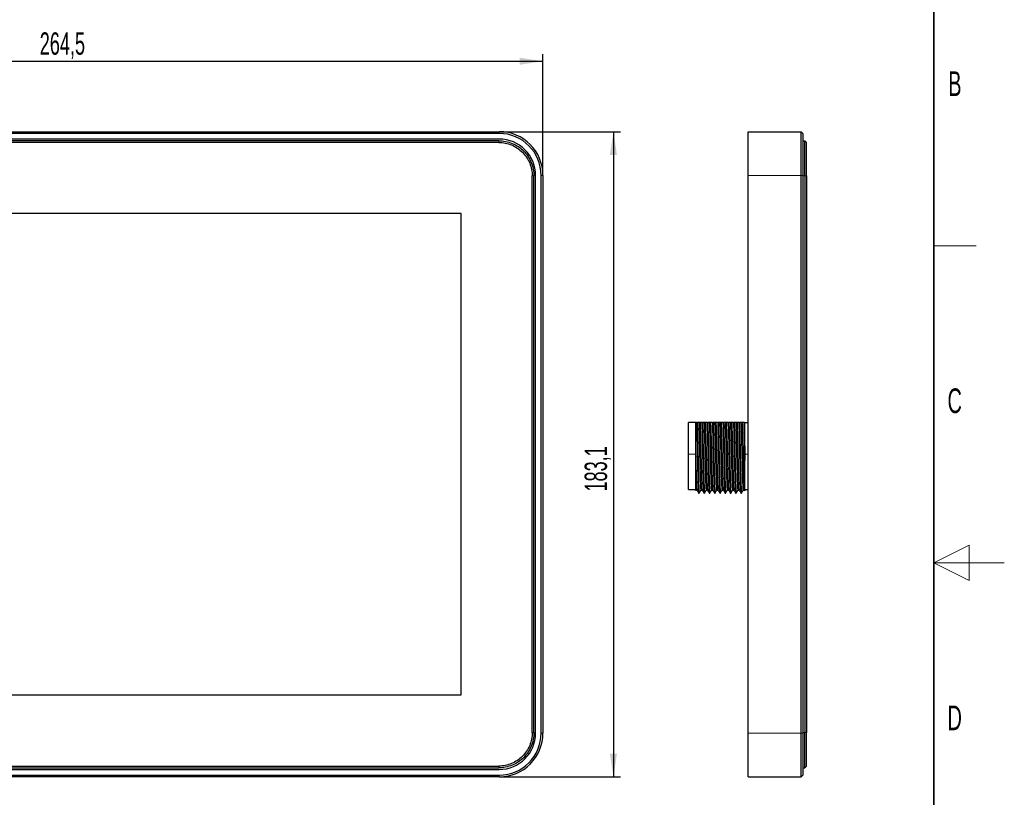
# Model space of a CAD drawing. Header units: millimetres. Extents: x 5 to 418, y 2 to 292.
# Tile 6 of 7: x 278 to 418, y 114 to 224. Entities that reach past the tile are written whole.
import ezdxf

# ---------------------------------------------------------------- set-up
doc = ezdxf.new("R2010")
doc.units = ezdxf.units.MM
doc.layers.add('SLD-0', color=7, linetype='Continuous')
doc.styles.add('SLDTEXTSTYLE0', font='TXT', dxfattribs={"width": 0.605})
doc.dimstyles.new('SLDDIMSTYLE0', dxfattribs={"dimtxt": 3.081982, "dimasz": 3.302, "dimexe": 0, "dimexo": 0.0625, "dimgap": 0.770496, "dimtad": 1, "dimlfac": 2, "dimrnd": 1e-09, "dimzin": 12, "dimdsep": 46, "dimtxsty": 'SLDTEXTSTYLE0', "dimsah": 1, "dimcen": 0.09, "dimadec": 0, "dimazin": 3, "dimtfac": 1, "dimtofl": 0, "dimtmove": 0, "dimatfit": 3, "dimfxl": 1, "dimfrac": 2, "dimtolj": 1, "dimtzin": 12, "dimarcsym": 0})

# ---------------------------------------------------------------- blocks, each defined once
blk = doc.blocks.new('_D_3')
at = {"layer": 'SLD-0', "color": 7}
for p, q in [((220.27, 202.23), (220.27, 219.43)), ((352.52, 202.23), (352.52, 219.43)), ((220.27, 218.43), (352.52, 218.43))]:
    blk.add_line(p, q, dxfattribs=at)
for points in [[(220.27, 218.43), (223.57, 217.93), (223.57, 218.94)], [(352.52, 218.43), (349.22, 218.94), (349.22, 217.93)]]:
    blk.add_solid(points, dxfattribs=at)
at = {"layer": 'SLD-0', "color": 7, "insert": (281.1, 222.53), "char_height": 3.175, "attachment_point": 1, "style": 'SLDTEXTSTYLE0'}
blk.add_mtext('264,5', dxfattribs=at)
blk = doc.blocks.new('_D_4')
at = {"layer": 'SLD-0', "color": 7}
for p, q in [((346.32, 208.43), (363.52, 208.43)), ((362.52, 208.43), (362.52, 116.88)), ((346.32, 116.88), (363.52, 116.88))]:
    blk.add_line(p, q, dxfattribs=at)
for points in [[(362.52, 208.43), (362.01, 205.13), (363.03, 205.13)], [(362.52, 116.88), (363.03, 120.19), (362.01, 120.19)]]:
    blk.add_solid(points, dxfattribs=at)
at = {"layer": 'SLD-0', "color": 7, "insert": (358.43, 157.37), "char_height": 3.175, "attachment_point": 1, "rotation": 90, "style": 'SLDTEXTSTYLE0'}
blk.add_mtext('183,1', dxfattribs=at)

msp = doc.modelspace()

# ---------------------------------------------------------------- linework, layer by layer
at = {"color": 7, "linetype": 'Continuous', "lineweight": 25}
for p, q in [((226.4686, 208.4342), (346.3186, 208.4342)), ((381.6687, 208.4342), (389.1687, 208.4342)), ((381.6687, 202.2342), (381.6687, 208.4342)), ((389.1687, 202.2342), (389.1687, 208.4342)), ((389.1687, 208.4342), (389.4187, 208.1842)), ((346.3186, 208.1842), (226.4686, 208.1842)), ((346.3186, 207.3842), (226.4686, 207.3842)), ((346.2486, 207.1592), (226.5486, 207.1592)), ((346.2486, 206.9092), (226.5486, 206.9092)), ((389.4187, 208.1842), (389.4187, 202.2342)), ((389.4187, 207.1592), (389.6687, 207.1592)), ((389.9187, 206.9092), (389.6687, 207.1592)), ((350.9986, 123.1592), (350.9986, 202.1592)), ((351.2486, 123.1592), (351.2486, 202.1592)), ((351.4686, 123.0842), (351.4686, 202.2342)), ((352.2686, 123.0842), (352.2686, 202.2342)), ((352.5186, 202.2342), (352.5186, 123.0842)), ((381.6687, 123.0842), (381.6687, 202.2342)), ((389.1687, 123.0842), (389.1687, 202.2342)), ((389.4187, 202.2342), (389.4187, 123.0842)), ((389.6687, 202.1592), (389.6687, 123.1592)), ((389.9187, 202.1592), (389.9187, 123.1592)), ((340.8886, 196.8092), (231.8986, 196.8092)), ((340.8886, 128.5092), (340.8886, 196.8092)), ((374.1937, 167.1592), (373.1937, 167.1592)), ((373.1937, 162.6592), (373.1937, 167.1592)), ((374.3111, 167.1592), (374.4048, 167.1592)), ((374.8116, 167.1592), (374.6241, 167.1592)), ((375.0611, 167.1592), (375.1548, 167.1592)), ((375.5616, 167.1592), (375.3741, 167.1592)), ((375.8111, 167.1592), (375.9048, 167.1592)), ((376.3116, 167.1592), (376.1241, 167.1592)), ((376.5611, 167.1592), (376.6548, 167.1592)), ((377.0616, 167.1592), (376.8741, 167.1592)), ((377.3111, 167.1592), (377.4048, 167.1592)), ((377.8116, 167.1592), (377.6241, 167.1592)), ((378.0611, 167.1592), (378.1548, 167.1592)), ((378.5616, 167.1592), (378.3741, 167.1592)), ((378.8111, 167.1592), (378.9048, 167.1592)), ((379.3116, 167.1592), (379.1241, 167.1592)), ((379.5611, 167.1592), (379.6548, 167.1592)), ((380.0616, 167.1592), (379.8741, 167.1592)), ((380.3111, 167.1592), (380.4048, 167.1592)), ((380.8116, 167.1592), (380.6241, 167.1592)), ((381.0611, 167.1592), (381.1937, 167.1592)), ((381.1937, 161.7774), (381.1937, 167.1592)), ((381.1937, 167.1592), (381.6687, 167.1592)), ((373.1937, 157.6592), (373.1937, 162.6592)), ((373.1937, 157.6592), (374.1937, 157.6592)), ((374.1906, 157.5651), (374.3759, 157.5651)), ((374.6125, 157.1592), (374.7062, 157.1592)), ((374.9406, 157.5651), (375.1259, 157.5651)), ((375.3625, 157.1592), (375.4562, 157.1592)), ((375.6906, 157.5651), (375.8759, 157.5651)), ((376.1125, 157.1592), (376.2062, 157.1592)), ((376.4406, 157.5651), (376.6259, 157.5651)), ((376.8625, 157.1592), (376.9562, 157.1592)), ((377.1906, 157.5651), (377.3759, 157.5651)), ((377.6125, 157.1592), (377.7062, 157.1592)), ((377.9406, 157.5651), (378.1259, 157.5651)), ((378.3625, 157.1592), (378.4562, 157.1592)), ((378.6906, 157.5651), (378.8759, 157.5651)), ((379.1125, 157.1592), (379.2062, 157.1592)), ((379.4406, 157.5651), (379.6259, 157.5651)), ((379.8625, 157.1592), (379.9562, 157.1592)), ((380.1906, 157.5651), (380.3759, 157.5651)), ((380.6125, 157.1592), (380.7062, 157.1592)), ((380.9407, 157.5651), (381.1259, 157.5651)), ((381.1238, 157.5688), (381.1788, 157.4736)), ((381.1937, 157.6592), (381.6687, 157.6592)), ((231.8986, 128.5092), (340.8886, 128.5092)), ((381.6687, 116.8842), (381.6687, 123.0842)), ((389.1687, 116.8842), (389.1687, 123.0842)), ((389.4187, 123.0842), (389.4187, 117.1342)), ((226.4686, 117.9342), (346.3186, 117.9342)), ((226.5486, 118.4092), (346.2486, 118.4092)), ((226.5486, 118.1592), (346.2486, 118.1592)), ((389.4187, 118.1592), (389.6687, 118.1592)), ((389.6687, 118.1592), (389.9187, 118.4092)), ((226.4686, 117.1342), (346.3186, 117.1342)), ((346.3186, 116.8842), (226.4686, 116.8842)), ((381.6687, 116.8842), (389.1687, 116.8842)), ((389.4187, 117.1342), (389.1687, 116.8842))]:
    msp.add_line(p, q, dxfattribs=at)
at = {"color": 7, "linetype": 'Continuous', "lineweight": 18}
for p, q in [((346.3186, 208.4342), (346.3186, 208.1842)), ((346.2486, 207.1592), (346.2486, 206.9092)), ((350.9986, 202.1592), (351.2486, 202.1592)), ((352.5186, 202.2342), (352.2686, 202.2342)), ((381.6687, 202.2342), (389.1687, 202.2342)), ((389.1687, 202.2342), (389.4187, 202.2342)), ((389.4187, 202.1592), (389.6687, 202.1592)), ((389.6687, 202.1592), (389.9187, 202.1592)), ((374.1937, 162.6592), (373.1937, 162.6592)), ((374.425, 162.6592), (374.5187, 162.6592)), ((375.175, 162.6592), (375.2687, 162.6592)), ((375.925, 162.6592), (376.0187, 162.6592)), ((376.675, 162.6592), (376.7687, 162.6592)), ((377.425, 162.6592), (377.5187, 162.6592)), ((378.175, 162.6592), (378.2687, 162.6592)), ((378.925, 162.6592), (379.0187, 162.6592)), ((379.675, 162.6592), (379.7687, 162.6592)), ((380.425, 162.6592), (380.5187, 162.6592)), ((381.1937, 162.6592), (381.6687, 162.6592)), ((351.2486, 123.1592), (350.9986, 123.1592)), ((352.2686, 123.0842), (352.5186, 123.0842)), ((381.6687, 123.0842), (389.1687, 123.0842)), ((389.4187, 123.0842), (389.1687, 123.0842)), ((389.4187, 123.1592), (389.6687, 123.1592)), ((389.9187, 123.1592), (389.6687, 123.1592)), ((346.2486, 118.4092), (346.2486, 118.1592)), ((346.3186, 117.1342), (346.3186, 116.8842))]:
    msp.add_line(p, q, dxfattribs=at)
at = {"color": 7, "linetype": 'Continuous', "lineweight": 25}
for centre, radius, start, end in [((346.3186, 202.2342), 6.2, 0, 90), ((346.3186, 202.2342), 5.95, 0, 90), ((346.3186, 202.2342), 5.15, 0, 90), ((346.3186, 123.0842), 5.15, 270, 0), ((346.3186, 123.0842), 5.95, 270, 0), ((346.3186, 123.0842), 6.2, 270, 0)]:
    msp.add_arc(centre, radius, start, end, dxfattribs=at)
for points, knots in [([(346.2486, 207.1592), (346.9031, 207.1592), (347.5573, 207.029), (348.7667, 206.5281), (349.3213, 206.1575), (350.2469, 205.2319), (350.6175, 204.6772), (351.1184, 203.4679), (351.2486, 202.8137), (351.2486, 202.1592)], [0, 0, 0, 0, 0.25, 0.25, 0.5, 0.5, 0.75, 0.75, 1, 1, 1, 1]), ([(346.2486, 206.9092), (346.8693, 206.9092), (347.4919, 206.7855), (348.6407, 206.3096), (349.1677, 205.9576), (350.047, 205.0783), (350.3991, 204.5513), (350.8749, 203.4025), (350.9986, 202.7799), (350.9986, 202.1592)], [0, 0, 0, 0, 0.25, 0.25, 0.5, 0.5, 0.75, 0.75, 1, 1, 1, 1]), ([(389.6687, 202.1592), (389.6687, 202.8137), (389.6687, 203.4679), (389.6687, 204.6772), (389.6687, 205.2319), (389.6687, 206.1575), (389.6687, 206.5281), (389.6687, 207.029), (389.6687, 207.1592), (389.6687, 207.1592)], [0, 0, 0, 0, 0.25, 0.25, 0.5, 0.5, 0.75, 0.75, 1, 1, 1, 1]), ([(389.9187, 202.1592), (389.9187, 202.7799), (389.9187, 203.4025), (389.9187, 204.5513), (389.9187, 205.0783), (389.9187, 205.9576), (389.9187, 206.3096), (389.9187, 206.7855), (389.9187, 206.9092), (389.9187, 206.9092)], [0, 0, 0, 0, 0.25, 0.25, 0.5, 0.5, 0.75, 0.75, 1, 1, 1, 1]), ([(374.1937, 167.1592), (374.1937, 167.1278), (374.1937, 167.0634), (374.1938, 166.9583), (374.1938, 166.8429), (374.1939, 166.7163), (374.1939, 166.5783), (374.1938, 166.4283), (374.1937, 166.1708), (374.1937, 165.7562), (374.1937, 165.1707), (374.1938, 164.5258), (374.1938, 164.0212), (374.1937, 163.6518), (374.1938, 163.4131), (374.1938, 163.1422), (374.1938, 162.8403), (374.1938, 162.6295), (374.1937, 162.5193)], [0, 0, 0, 0, 0.03043925, 0.06269263, 0.09671601, 0.13245784, 0.1698586, 0.20885034, 0.24951655, 0.36316744, 0.49921042, 0.62444873, 0.74939465, 0.78803827, 0.83261318, 0.88294328, 0.93879337, 1, 1, 1, 1]), ([(374.3111, 167.1592), (374.3159, 167.0325), (374.3205, 166.8959), (374.3296, 166.6065), (374.334, 166.4546), (374.3477, 165.9659), (374.3574, 165.5991), (374.3772, 164.8103), (374.3872, 164.3884), (374.4067, 163.5271), (374.4162, 163.088), (374.425, 162.6592)], [0, 0, 0, 0, 0.125, 0.125, 0.25, 0.25, 0.5, 0.5, 0.75, 0.75, 1, 1, 1, 1]), ([(374.4048, 167.1592), (374.4096, 167.0325), (374.4143, 166.8959), (374.4234, 166.6065), (374.4277, 166.4546), (374.4415, 165.9659), (374.4512, 165.5991), (374.4709, 164.8103), (374.4809, 164.3884), (374.5004, 163.5271), (374.5099, 163.088), (374.5187, 162.6592)], [0, 0, 0, 0, 0.125, 0.125, 0.25, 0.25, 0.5, 0.5, 0.75, 0.75, 1, 1, 1, 1]), ([(374.6241, 167.1592), (374.6309, 167.0257), (374.6377, 166.8715), (374.6474, 166.6153), (374.6506, 166.5258), (374.6569, 166.3397), (374.6599, 166.2436), (374.6755, 165.7397), (374.6891, 165.261), (374.7165, 164.2191), (374.7303, 163.6573), (374.7495, 162.824), (374.7555, 162.5503), (374.7682, 161.9952), (374.7748, 161.7157), (374.7883, 161.1646), (374.7952, 160.893), (374.8089, 160.3693), (374.8157, 160.1173), (374.8291, 159.6429), (374.8357, 159.4206), (374.845, 159.1145), (374.8481, 159.0174), (374.8543, 158.8294), (374.8575, 158.7389), (374.8737, 158.3064), (374.8876, 158.0272), (374.915, 157.6564), (374.9284, 157.5651), (374.9406, 157.5651)], [0, 0, 0, 0, 0.0625, 0.0625, 0.09375, 0.09375, 0.125, 0.125, 0.25, 0.25, 0.375, 0.375, 0.4375, 0.4375, 0.5, 0.5, 0.5625, 0.5625, 0.625, 0.625, 0.6875, 0.6875, 0.71875, 0.71875, 0.75, 0.75, 0.875, 0.875, 1, 1, 1, 1]), ([(374.8116, 167.1592), (374.8246, 166.849), (374.8505, 166.2265), (374.8901, 164.7705), (374.9309, 163.1199), (374.9686, 161.4068), (375.0104, 159.8365), (375.0478, 158.5806), (375.0874, 157.7542), (375.112, 157.6474), (375.1235, 157.5975)], [0, 0, 0, 0, 0.12618901, 0.253242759, 0.380882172, 0.506565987, 0.63480964, 0.760318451, 0.888215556, 1, 1, 1, 1]), ([(375.0611, 167.1592), (375.0659, 167.0325), (375.0705, 166.8959), (375.0796, 166.6065), (375.084, 166.4546), (375.0977, 165.9659), (375.1074, 165.5991), (375.1272, 164.8103), (375.1372, 164.3884), (375.1567, 163.5271), (375.1662, 163.088), (375.175, 162.6592)], [0, 0, 0, 0, 0.125, 0.125, 0.25, 0.25, 0.5, 0.5, 0.75, 0.75, 1, 1, 1, 1]), ([(375.1548, 167.1592), (375.1596, 167.0325), (375.1643, 166.8959), (375.1734, 166.6065), (375.1777, 166.4546), (375.1915, 165.9659), (375.2012, 165.5991), (375.2209, 164.8103), (375.2309, 164.3884), (375.2504, 163.5271), (375.2599, 163.088), (375.2687, 162.6592)], [0, 0, 0, 0, 0.125, 0.125, 0.25, 0.25, 0.5, 0.5, 0.75, 0.75, 1, 1, 1, 1]), ([(375.3741, 167.1592), (375.3809, 167.0257), (375.3877, 166.8715), (375.3974, 166.6153), (375.4006, 166.5258), (375.4069, 166.3397), (375.4099, 166.2436), (375.4255, 165.7397), (375.4391, 165.261), (375.4665, 164.2191), (375.4803, 163.6573), (375.4995, 162.824), (375.5055, 162.5503), (375.5182, 161.9952), (375.5248, 161.7157), (375.5383, 161.1646), (375.5452, 160.893), (375.5589, 160.3693), (375.5657, 160.1173), (375.5791, 159.6429), (375.5857, 159.4206), (375.595, 159.1145), (375.5981, 159.0174), (375.6043, 158.8294), (375.6075, 158.7389), (375.6237, 158.3064), (375.6376, 158.0272), (375.665, 157.6564), (375.6784, 157.5651), (375.6906, 157.5651)], [0, 0, 0, 0, 0.0625, 0.0625, 0.09375, 0.09375, 0.125, 0.125, 0.25, 0.25, 0.375, 0.375, 0.4375, 0.4375, 0.5, 0.5, 0.5625, 0.5625, 0.625, 0.625, 0.6875, 0.6875, 0.71875, 0.71875, 0.75, 0.75, 0.875, 0.875, 1, 1, 1, 1]), ([(375.5616, 167.1592), (375.5746, 166.849), (375.6005, 166.2265), (375.6401, 164.7705), (375.6809, 163.1199), (375.7186, 161.4068), (375.7604, 159.8365), (375.7978, 158.5806), (375.8374, 157.7542), (375.862, 157.6474), (375.8735, 157.5975)], [0, 0, 0, 0, 0.12618901, 0.25324276, 0.38088217, 0.50656599, 0.63480964, 0.76031845, 0.88821556, 1, 1, 1, 1]), ([(375.8111, 167.1592), (375.8159, 167.0325), (375.8205, 166.8959), (375.8296, 166.6065), (375.834, 166.4546), (375.8477, 165.9659), (375.8574, 165.5991), (375.8772, 164.8103), (375.8872, 164.3884), (375.9067, 163.5271), (375.9162, 163.088), (375.925, 162.6592)], [0, 0, 0, 0, 0.125, 0.125, 0.25, 0.25, 0.5, 0.5, 0.75, 0.75, 1, 1, 1, 1]), ([(375.9048, 167.1592), (375.9096, 167.0325), (375.9143, 166.8959), (375.9234, 166.6065), (375.9277, 166.4546), (375.9415, 165.9659), (375.9512, 165.5991), (375.9709, 164.8103), (375.9809, 164.3884), (376.0004, 163.5271), (376.0099, 163.088), (376.0187, 162.6592)], [0, 0, 0, 0, 0.125, 0.125, 0.25, 0.25, 0.5, 0.5, 0.75, 0.75, 1, 1, 1, 1]), ([(376.1241, 167.1592), (376.1309, 167.0257), (376.1377, 166.8715), (376.1474, 166.6153), (376.1506, 166.5258), (376.1569, 166.3397), (376.1599, 166.2436), (376.1755, 165.7397), (376.1891, 165.261), (376.2165, 164.2191), (376.2303, 163.6573), (376.2495, 162.824), (376.2555, 162.5503), (376.2682, 161.9952), (376.2748, 161.7157), (376.2883, 161.1646), (376.2952, 160.893), (376.3089, 160.3693), (376.3157, 160.1173), (376.3291, 159.6429), (376.3357, 159.4206), (376.345, 159.1145), (376.3481, 159.0174), (376.3543, 158.8294), (376.3575, 158.7389), (376.3737, 158.3064), (376.3876, 158.0272), (376.415, 157.6564), (376.4284, 157.5651), (376.4406, 157.5651)], [0, 0, 0, 0, 0.0625, 0.0625, 0.09375, 0.09375, 0.125, 0.125, 0.25, 0.25, 0.375, 0.375, 0.4375, 0.4375, 0.5, 0.5, 0.5625, 0.5625, 0.625, 0.625, 0.6875, 0.6875, 0.71875, 0.71875, 0.75, 0.75, 0.875, 0.875, 1, 1, 1, 1]), ([(376.3116, 167.1592), (376.3246, 166.849), (376.3505, 166.2265), (376.3901, 164.7705), (376.4309, 163.1199), (376.4686, 161.4068), (376.5104, 159.8365), (376.5478, 158.5806), (376.5874, 157.7542), (376.612, 157.6474), (376.6235, 157.5975)], [0, 0, 0, 0, 0.12618901, 0.25324276, 0.38088217, 0.50656599, 0.63480964, 0.76031845, 0.88821556, 1, 1, 1, 1]), ([(376.5611, 167.1592), (376.5659, 167.0325), (376.5705, 166.8959), (376.5796, 166.6065), (376.584, 166.4546), (376.5977, 165.9659), (376.6074, 165.5991), (376.6272, 164.8103), (376.6372, 164.3884), (376.6567, 163.5271), (376.6662, 163.088), (376.675, 162.6592)], [0, 0, 0, 0, 0.125, 0.125, 0.25, 0.25, 0.5, 0.5, 0.75, 0.75, 1, 1, 1, 1]), ([(376.6548, 167.1592), (376.6596, 167.0325), (376.6643, 166.8959), (376.6734, 166.6065), (376.6777, 166.4546), (376.6915, 165.9659), (376.7012, 165.5991), (376.7209, 164.8103), (376.7309, 164.3884), (376.7504, 163.5271), (376.7599, 163.088), (376.7687, 162.6592)], [0, 0, 0, 0, 0.125, 0.125, 0.25, 0.25, 0.5, 0.5, 0.75, 0.75, 1, 1, 1, 1]), ([(376.8741, 167.1592), (376.8809, 167.0257), (376.8877, 166.8715), (376.8974, 166.6153), (376.9006, 166.5258), (376.9069, 166.3397), (376.9099, 166.2436), (376.9255, 165.7397), (376.9391, 165.261), (376.9665, 164.2191), (376.9803, 163.6573), (376.9995, 162.824), (377.0055, 162.5503), (377.0182, 161.9952), (377.0248, 161.7157), (377.0383, 161.1646), (377.0452, 160.893), (377.0589, 160.3693), (377.0657, 160.1173), (377.0791, 159.6429), (377.0857, 159.4206), (377.095, 159.1145), (377.0981, 159.0174), (377.1043, 158.8294), (377.1075, 158.7389), (377.1237, 158.3064), (377.1376, 158.0272), (377.165, 157.6564), (377.1784, 157.5651), (377.1906, 157.5651)], [0, 0, 0, 0, 0.0625, 0.0625, 0.09375, 0.09375, 0.125, 0.125, 0.25, 0.25, 0.375, 0.375, 0.4375, 0.4375, 0.5, 0.5, 0.5625, 0.5625, 0.625, 0.625, 0.6875, 0.6875, 0.71875, 0.71875, 0.75, 0.75, 0.875, 0.875, 1, 1, 1, 1]), ([(377.0616, 167.1592), (377.0746, 166.849), (377.1005, 166.2265), (377.1401, 164.7705), (377.1809, 163.1199), (377.2186, 161.4068), (377.2604, 159.8365), (377.2978, 158.5806), (377.3374, 157.7542), (377.362, 157.6474), (377.3735, 157.5975)], [0, 0, 0, 0, 0.12618901, 0.25324276, 0.38088217, 0.50656599, 0.63480964, 0.76031845, 0.88821556, 1, 1, 1, 1]), ([(377.3111, 167.1592), (377.3159, 167.0325), (377.3205, 166.8959), (377.3296, 166.6065), (377.334, 166.4546), (377.3477, 165.9659), (377.3574, 165.5991), (377.3772, 164.8103), (377.3872, 164.3884), (377.4067, 163.5271), (377.4162, 163.088), (377.425, 162.6592)], [0, 0, 0, 0, 0.125, 0.125, 0.25, 0.25, 0.5, 0.5, 0.75, 0.75, 1, 1, 1, 1]), ([(377.4048, 167.1592), (377.4096, 167.0325), (377.4143, 166.8959), (377.4234, 166.6065), (377.4277, 166.4546), (377.4415, 165.9659), (377.4512, 165.5991), (377.4709, 164.8103), (377.4809, 164.3884), (377.5004, 163.5271), (377.5099, 163.088), (377.5187, 162.6592)], [0, 0, 0, 0, 0.125, 0.125, 0.25, 0.25, 0.5, 0.5, 0.75, 0.75, 1, 1, 1, 1]), ([(377.6241, 167.1592), (377.6309, 167.0257), (377.6377, 166.8715), (377.6474, 166.6153), (377.6506, 166.5258), (377.6569, 166.3397), (377.6599, 166.2436), (377.6755, 165.7397), (377.6891, 165.261), (377.7165, 164.2191), (377.7303, 163.6573), (377.7495, 162.824), (377.7555, 162.5503), (377.7682, 161.9952), (377.7748, 161.7157), (377.7883, 161.1646), (377.7952, 160.893), (377.8089, 160.3693), (377.8157, 160.1173), (377.8291, 159.6429), (377.8357, 159.4206), (377.845, 159.1145), (377.8481, 159.0174), (377.8543, 158.8294), (377.8575, 158.7389), (377.8737, 158.3064), (377.8876, 158.0272), (377.915, 157.6564), (377.9284, 157.5651), (377.9406, 157.5651)], [0, 0, 0, 0, 0.0625, 0.0625, 0.09375, 0.09375, 0.125, 0.125, 0.25, 0.25, 0.375, 0.375, 0.4375, 0.4375, 0.5, 0.5, 0.5625, 0.5625, 0.625, 0.625, 0.6875, 0.6875, 0.71875, 0.71875, 0.75, 0.75, 0.875, 0.875, 1, 1, 1, 1]), ([(377.8116, 167.1592), (377.8246, 166.849), (377.8505, 166.2265), (377.8901, 164.7705), (377.9309, 163.1199), (377.9686, 161.4068), (378.0104, 159.8365), (378.0478, 158.5806), (378.0874, 157.7542), (378.112, 157.6474), (378.1235, 157.5975)], [0, 0, 0, 0, 0.12618901, 0.253242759, 0.380882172, 0.506565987, 0.63480964, 0.760318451, 0.888215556, 1, 1, 1, 1]), ([(378.0611, 167.1592), (378.0659, 167.0325), (378.0705, 166.8959), (378.0796, 166.6065), (378.084, 166.4546), (378.0977, 165.9659), (378.1074, 165.5991), (378.1272, 164.8103), (378.1372, 164.3884), (378.1567, 163.5271), (378.1662, 163.088), (378.175, 162.6592)], [0, 0, 0, 0, 0.125, 0.125, 0.25, 0.25, 0.5, 0.5, 0.75, 0.75, 1, 1, 1, 1]), ([(378.1548, 167.1592), (378.1596, 167.0325), (378.1643, 166.8959), (378.1734, 166.6065), (378.1777, 166.4546), (378.1915, 165.9659), (378.2012, 165.5991), (378.2209, 164.8103), (378.2309, 164.3884), (378.2504, 163.5271), (378.2599, 163.088), (378.2687, 162.6592)], [0, 0, 0, 0, 0.125, 0.125, 0.25, 0.25, 0.5, 0.5, 0.75, 0.75, 1, 1, 1, 1]), ([(378.3741, 167.1592), (378.3809, 167.0257), (378.3877, 166.8715), (378.3974, 166.6153), (378.4006, 166.5258), (378.4069, 166.3397), (378.4099, 166.2436), (378.4255, 165.7397), (378.4391, 165.261), (378.4665, 164.2191), (378.4803, 163.6573), (378.4995, 162.824), (378.5055, 162.5503), (378.5182, 161.9952), (378.5248, 161.7157), (378.5383, 161.1646), (378.5452, 160.893), (378.5589, 160.3693), (378.5657, 160.1173), (378.5791, 159.6429), (378.5857, 159.4206), (378.595, 159.1145), (378.5981, 159.0174), (378.6043, 158.8294), (378.6075, 158.7389), (378.6237, 158.3064), (378.6376, 158.0272), (378.665, 157.6564), (378.6784, 157.5651), (378.6906, 157.5651)], [0, 0, 0, 0, 0.0625, 0.0625, 0.09375, 0.09375, 0.125, 0.125, 0.25, 0.25, 0.375, 0.375, 0.4375, 0.4375, 0.5, 0.5, 0.5625, 0.5625, 0.625, 0.625, 0.6875, 0.6875, 0.71875, 0.71875, 0.75, 0.75, 0.875, 0.875, 1, 1, 1, 1]), ([(378.5616, 167.1592), (378.5746, 166.849), (378.6005, 166.2265), (378.6401, 164.7705), (378.6809, 163.1199), (378.7186, 161.4068), (378.7604, 159.8365), (378.7978, 158.5806), (378.8374, 157.7542), (378.862, 157.6474), (378.8735, 157.5975)], [0, 0, 0, 0, 0.12618901, 0.25324276, 0.38088217, 0.50656599, 0.63480964, 0.76031845, 0.88821556, 1, 1, 1, 1]), ([(378.8111, 167.1592), (378.8159, 167.0325), (378.8205, 166.8959), (378.8296, 166.6065), (378.834, 166.4546), (378.8477, 165.9659), (378.8574, 165.5991), (378.8772, 164.8103), (378.8872, 164.3884), (378.9067, 163.5271), (378.9162, 163.088), (378.925, 162.6592)], [0, 0, 0, 0, 0.125, 0.125, 0.25, 0.25, 0.5, 0.5, 0.75, 0.75, 1, 1, 1, 1]), ([(378.9048, 167.1592), (378.9096, 167.0325), (378.9143, 166.8959), (378.9234, 166.6065), (378.9277, 166.4546), (378.9415, 165.9659), (378.9512, 165.5991), (378.9709, 164.8103), (378.9809, 164.3884), (379.0004, 163.5271), (379.0099, 163.088), (379.0187, 162.6592)], [0, 0, 0, 0, 0.125, 0.125, 0.25, 0.25, 0.5, 0.5, 0.75, 0.75, 1, 1, 1, 1]), ([(379.1241, 167.1592), (379.1309, 167.0257), (379.1377, 166.8715), (379.1474, 166.6153), (379.1506, 166.5258), (379.1569, 166.3397), (379.1599, 166.2436), (379.1755, 165.7397), (379.1891, 165.261), (379.2165, 164.2191), (379.2303, 163.6573), (379.2495, 162.824), (379.2555, 162.5503), (379.2682, 161.9952), (379.2748, 161.7157), (379.2883, 161.1646), (379.2952, 160.893), (379.3089, 160.3693), (379.3157, 160.1173), (379.3291, 159.6429), (379.3357, 159.4206), (379.345, 159.1145), (379.3481, 159.0174), (379.3543, 158.8294), (379.3575, 158.7389), (379.3737, 158.3064), (379.3876, 158.0272), (379.415, 157.6564), (379.4284, 157.5651), (379.4406, 157.5651)], [0, 0, 0, 0, 0.0625, 0.0625, 0.09375, 0.09375, 0.125, 0.125, 0.25, 0.25, 0.375, 0.375, 0.4375, 0.4375, 0.5, 0.5, 0.5625, 0.5625, 0.625, 0.625, 0.6875, 0.6875, 0.71875, 0.71875, 0.75, 0.75, 0.875, 0.875, 1, 1, 1, 1]), ([(379.3116, 167.1592), (379.3246, 166.849), (379.3505, 166.2265), (379.3901, 164.7705), (379.4309, 163.1199), (379.4686, 161.4068), (379.5104, 159.8365), (379.5478, 158.5806), (379.5874, 157.7542), (379.612, 157.6474), (379.6235, 157.5975)], [0, 0, 0, 0, 0.12618901, 0.25324276, 0.38088217, 0.50656599, 0.63480964, 0.76031845, 0.88821556, 1, 1, 1, 1]), ([(379.5611, 167.1592), (379.5659, 167.0325), (379.5705, 166.8959), (379.5796, 166.6065), (379.584, 166.4546), (379.5977, 165.9659), (379.6074, 165.5991), (379.6272, 164.8103), (379.6372, 164.3884), (379.6567, 163.5271), (379.6662, 163.088), (379.675, 162.6592)], [0, 0, 0, 0, 0.125, 0.125, 0.25, 0.25, 0.5, 0.5, 0.75, 0.75, 1, 1, 1, 1]), ([(379.6548, 167.1592), (379.6596, 167.0325), (379.6643, 166.8959), (379.6734, 166.6065), (379.6777, 166.4546), (379.6915, 165.9659), (379.7012, 165.5991), (379.7209, 164.8103), (379.7309, 164.3884), (379.7504, 163.5271), (379.7599, 163.088), (379.7687, 162.6592)], [0, 0, 0, 0, 0.125, 0.125, 0.25, 0.25, 0.5, 0.5, 0.75, 0.75, 1, 1, 1, 1]), ([(379.8741, 167.1592), (379.8809, 167.0257), (379.8877, 166.8715), (379.8974, 166.6153), (379.9006, 166.5258), (379.9069, 166.3397), (379.9099, 166.2436), (379.9255, 165.7397), (379.9391, 165.261), (379.9665, 164.2191), (379.9803, 163.6573), (379.9995, 162.824), (380.0055, 162.5503), (380.0182, 161.9952), (380.0248, 161.7157), (380.0383, 161.1646), (380.0452, 160.893), (380.0589, 160.3693), (380.0657, 160.1173), (380.0791, 159.6429), (380.0857, 159.4206), (380.095, 159.1145), (380.0981, 159.0174), (380.1043, 158.8294), (380.1075, 158.7389), (380.1237, 158.3064), (380.1376, 158.0272), (380.165, 157.6564), (380.1784, 157.5651), (380.1906, 157.5651)], [0, 0, 0, 0, 0.0625, 0.0625, 0.09375, 0.09375, 0.125, 0.125, 0.25, 0.25, 0.375, 0.375, 0.4375, 0.4375, 0.5, 0.5, 0.5625, 0.5625, 0.625, 0.625, 0.6875, 0.6875, 0.71875, 0.71875, 0.75, 0.75, 0.875, 0.875, 1, 1, 1, 1]), ([(380.0616, 167.1592), (380.0746, 166.849), (380.1005, 166.2265), (380.1401, 164.7705), (380.1809, 163.1199), (380.2186, 161.4068), (380.2604, 159.8365), (380.2978, 158.5806), (380.3374, 157.7542), (380.362, 157.6474), (380.3735, 157.5975)], [0, 0, 0, 0, 0.12618901, 0.253242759, 0.380882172, 0.506565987, 0.63480964, 0.760318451, 0.888215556, 1, 1, 1, 1]), ([(380.3111, 167.1592), (380.3159, 167.0325), (380.3205, 166.8959), (380.3296, 166.6065), (380.334, 166.4546), (380.3477, 165.9659), (380.3574, 165.5991), (380.3772, 164.8103), (380.3872, 164.3884), (380.4067, 163.5271), (380.4162, 163.088), (380.425, 162.6592)], [0, 0, 0, 0, 0.125, 0.125, 0.25, 0.25, 0.5, 0.5, 0.75, 0.75, 1, 1, 1, 1]), ([(380.4048, 167.1592), (380.4096, 167.0325), (380.4143, 166.8959), (380.4234, 166.6065), (380.4277, 166.4546), (380.4415, 165.9659), (380.4512, 165.5991), (380.4709, 164.8103), (380.4809, 164.3884), (380.5004, 163.5271), (380.5099, 163.088), (380.5187, 162.6592)], [0, 0, 0, 0, 0.125, 0.125, 0.25, 0.25, 0.5, 0.5, 0.75, 0.75, 1, 1, 1, 1]), ([(380.6241, 167.1592), (380.6359, 166.8843), (380.6594, 166.3347), (380.6942, 165.077), (380.7315, 163.6368), (380.7651, 162.0989), (380.8017, 160.6149), (380.838, 159.3084), (380.8718, 158.3064), (380.9081, 157.6706), (380.9302, 157.6113), (380.9406, 157.5834)], [0, 0, 0, 0, 0.11188412, 0.22375106, 0.3372203, 0.44815503, 0.56118584, 0.67398183, 0.7850557, 0.89858861, 1, 1, 1, 1]), ([(380.8116, 167.1592), (380.8222, 166.9165), (380.8434, 166.4329), (380.874, 165.3534), (380.9073, 164.1059), (380.9387, 162.7495), (380.9695, 161.3884), (381.0029, 160.1176), (381.034, 159.0242), (381.0651, 158.1967), (381.0964, 157.6797), (381.1153, 157.621), (381.1237, 157.5949)], [0, 0, 0, 0, 0.10172503, 0.20268247, 0.30572231, 0.40727433, 0.50838693, 0.61144015, 0.71280908, 0.81409733, 0.9171529, 1, 1, 1, 1]), ([(381.0611, 167.1592), (381.0667, 167.011), (381.0721, 166.8492), (381.08, 166.5906), (381.0826, 166.5021), (381.0879, 166.3174), (381.0905, 166.2215), (381.1042, 165.7256), (381.1158, 165.2749), (381.139, 164.3137), (381.1506, 163.8039), (381.1643, 163.1687), (381.167, 163.0418), (381.1723, 162.789), (381.1749, 162.6638), (381.1827, 162.286), (381.1882, 162.0313), (381.1937, 161.7774)], [0, 0, 0, 0, 0.125, 0.125, 0.1875, 0.1875, 0.25, 0.25, 0.5, 0.5, 0.75, 0.75, 0.8125, 0.8125, 0.875, 0.875, 1, 1, 1, 1]), ([(374.1937, 162.5193), (374.204, 162.0759), (374.2246, 161.1831), (374.2575, 159.9542), (374.2876, 158.9074), (374.3186, 158.1279), (374.3484, 157.6613), (374.366, 157.6205), (374.3732, 157.6035)], [0, 0, 0, 0, 0.17422325, 0.35081546, 0.52383634, 0.69809336, 0.87468113, 1, 1, 1, 1]), ([(374.1937, 162.5193), (374.1937, 162.3405), (374.1937, 161.9392), (374.1937, 161.2831), (374.1937, 160.4931), (374.1937, 159.6804), (374.1937, 159.0417), (374.1937, 158.5753), (374.1937, 158.2054), (374.1937, 157.8491), (374.1937, 157.603), (374.1937, 157.5844), (374.1937, 157.5762)], [0, 0, 0, 0, 0.06833697, 0.15339994, 0.25494706, 0.38740321, 0.50917863, 0.57732678, 0.66201917, 0.7630371, 0.89608204, 1, 1, 1, 1]), ([(374.425, 162.6592), (374.4322, 162.3084), (374.4398, 161.9508), (374.4556, 161.2422), (374.4637, 160.8913), (374.48, 160.2175), (374.4881, 159.8946), (374.5039, 159.2949), (374.5115, 159.0181), (374.526, 158.522), (374.5336, 158.2931), (374.5494, 157.8907), (374.5575, 157.7174), (374.5737, 157.4383), (374.5818, 157.3326), (374.5976, 157.193), (374.6053, 157.1592), (374.6125, 157.1592)], [0, 0, 0, 0, 0.125, 0.125, 0.25, 0.25, 0.375, 0.375, 0.5, 0.5, 0.625, 0.625, 0.75, 0.75, 0.875, 0.875, 1, 1, 1, 1]), ([(374.5187, 162.6592), (374.5288, 162.182), (374.5493, 161.2195), (374.582, 159.8768), (374.6125, 158.7275), (374.643, 157.8351), (374.6758, 157.3078), (374.6975, 157.0973), (374.7092, 157.1759), (374.7106, 157.1857)], [0, 0, 0, 0, 0.16186314, 0.32653854, 0.48840168, 0.65026481, 0.81494021, 0.97680335, 1, 1, 1, 1]), ([(375.175, 162.6592), (375.1822, 162.3084), (375.1898, 161.9508), (375.2056, 161.2422), (375.2137, 160.8913), (375.23, 160.2175), (375.2381, 159.8946), (375.2539, 159.2949), (375.2615, 159.0181), (375.276, 158.522), (375.2836, 158.2931), (375.2994, 157.8907), (375.3075, 157.7174), (375.3237, 157.4383), (375.3318, 157.3326), (375.3476, 157.193), (375.3553, 157.1592), (375.3625, 157.1592)], [0, 0, 0, 0, 0.125, 0.125, 0.25, 0.25, 0.375, 0.375, 0.5, 0.5, 0.625, 0.625, 0.75, 0.75, 0.875, 0.875, 1, 1, 1, 1]), ([(375.2687, 162.6592), (375.2788, 162.182), (375.2993, 161.2195), (375.332, 159.8768), (375.3625, 158.7275), (375.393, 157.8351), (375.4258, 157.3078), (375.4475, 157.0973), (375.4592, 157.1759), (375.4606, 157.1857)], [0, 0, 0, 0, 0.16186314, 0.32653854, 0.48840168, 0.65026481, 0.81494021, 0.97680335, 1, 1, 1, 1]), ([(375.925, 162.6592), (375.9322, 162.3084), (375.9398, 161.9508), (375.9556, 161.2422), (375.9637, 160.8913), (375.98, 160.2175), (375.9881, 159.8946), (376.0039, 159.2949), (376.0115, 159.0181), (376.026, 158.522), (376.0336, 158.2931), (376.0494, 157.8907), (376.0575, 157.7174), (376.0737, 157.4383), (376.0818, 157.3326), (376.0976, 157.193), (376.1053, 157.1592), (376.1125, 157.1592)], [0, 0, 0, 0, 0.125, 0.125, 0.25, 0.25, 0.375, 0.375, 0.5, 0.5, 0.625, 0.625, 0.75, 0.75, 0.875, 0.875, 1, 1, 1, 1]), ([(376.0187, 162.6592), (376.0288, 162.182), (376.0493, 161.2195), (376.082, 159.8768), (376.1125, 158.7275), (376.143, 157.8351), (376.1758, 157.3078), (376.1975, 157.0973), (376.2092, 157.1759), (376.2106, 157.1857)], [0, 0, 0, 0, 0.16186314, 0.32653854, 0.48840168, 0.65026481, 0.81494021, 0.97680335, 1, 1, 1, 1]), ([(376.675, 162.6592), (376.6822, 162.3084), (376.6898, 161.9508), (376.7056, 161.2422), (376.7137, 160.8913), (376.73, 160.2175), (376.7381, 159.8946), (376.7539, 159.2949), (376.7615, 159.0181), (376.776, 158.522), (376.7836, 158.2931), (376.7994, 157.8907), (376.8075, 157.7174), (376.8237, 157.4383), (376.8318, 157.3326), (376.8476, 157.193), (376.8553, 157.1592), (376.8625, 157.1592)], [0, 0, 0, 0, 0.125, 0.125, 0.25, 0.25, 0.375, 0.375, 0.5, 0.5, 0.625, 0.625, 0.75, 0.75, 0.875, 0.875, 1, 1, 1, 1]), ([(376.7687, 162.6592), (376.7788, 162.182), (376.7993, 161.2195), (376.832, 159.8768), (376.8625, 158.7275), (376.893, 157.8351), (376.9258, 157.3078), (376.9475, 157.0973), (376.9592, 157.1759), (376.9606, 157.1857)], [0, 0, 0, 0, 0.16186314, 0.32653854, 0.48840168, 0.65026481, 0.81494021, 0.97680335, 1, 1, 1, 1]), ([(377.425, 162.6592), (377.4322, 162.3084), (377.4398, 161.9508), (377.4556, 161.2422), (377.4637, 160.8913), (377.48, 160.2175), (377.4881, 159.8946), (377.5039, 159.2949), (377.5115, 159.0181), (377.526, 158.522), (377.5336, 158.2931), (377.5494, 157.8907), (377.5575, 157.7174), (377.5737, 157.4383), (377.5818, 157.3326), (377.5976, 157.193), (377.6053, 157.1592), (377.6125, 157.1592)], [0, 0, 0, 0, 0.125, 0.125, 0.25, 0.25, 0.375, 0.375, 0.5, 0.5, 0.625, 0.625, 0.75, 0.75, 0.875, 0.875, 1, 1, 1, 1]), ([(377.5187, 162.6592), (377.5288, 162.182), (377.5493, 161.2195), (377.582, 159.8768), (377.6125, 158.7275), (377.643, 157.8351), (377.6758, 157.3078), (377.6975, 157.0973), (377.7092, 157.1759), (377.7106, 157.1857)], [0, 0, 0, 0, 0.16186314, 0.32653854, 0.48840168, 0.65026481, 0.81494021, 0.97680335, 1, 1, 1, 1]), ([(378.175, 162.6592), (378.1822, 162.3084), (378.1898, 161.9508), (378.2056, 161.2422), (378.2137, 160.8913), (378.23, 160.2175), (378.2381, 159.8946), (378.2539, 159.2949), (378.2615, 159.0181), (378.276, 158.522), (378.2836, 158.2931), (378.2994, 157.8907), (378.3075, 157.7174), (378.3237, 157.4383), (378.3318, 157.3326), (378.3476, 157.193), (378.3553, 157.1592), (378.3625, 157.1592)], [0, 0, 0, 0, 0.125, 0.125, 0.25, 0.25, 0.375, 0.375, 0.5, 0.5, 0.625, 0.625, 0.75, 0.75, 0.875, 0.875, 1, 1, 1, 1]), ([(378.2687, 162.6592), (378.2788, 162.182), (378.2993, 161.2195), (378.332, 159.8768), (378.3625, 158.7275), (378.393, 157.8351), (378.4258, 157.3078), (378.4475, 157.0973), (378.4592, 157.1759), (378.4606, 157.1857)], [0, 0, 0, 0, 0.16186314, 0.32653854, 0.48840168, 0.65026481, 0.81494021, 0.97680335, 1, 1, 1, 1]), ([(378.925, 162.6592), (378.9322, 162.3084), (378.9398, 161.9508), (378.9556, 161.2422), (378.9637, 160.8913), (378.98, 160.2175), (378.9881, 159.8946), (379.0039, 159.2949), (379.0115, 159.0181), (379.026, 158.522), (379.0336, 158.2931), (379.0494, 157.8907), (379.0575, 157.7174), (379.0737, 157.4383), (379.0818, 157.3326), (379.0976, 157.193), (379.1053, 157.1592), (379.1125, 157.1592)], [0, 0, 0, 0, 0.125, 0.125, 0.25, 0.25, 0.375, 0.375, 0.5, 0.5, 0.625, 0.625, 0.75, 0.75, 0.875, 0.875, 1, 1, 1, 1]), ([(379.0187, 162.6592), (379.0288, 162.182), (379.0493, 161.2195), (379.082, 159.8768), (379.1125, 158.7275), (379.143, 157.8351), (379.1758, 157.3078), (379.1975, 157.0973), (379.2092, 157.1759), (379.2106, 157.1857)], [0, 0, 0, 0, 0.16186314, 0.32653854, 0.48840168, 0.65026481, 0.81494021, 0.97680335, 1, 1, 1, 1]), ([(379.675, 162.6592), (379.6822, 162.3084), (379.6898, 161.9508), (379.7056, 161.2422), (379.7137, 160.8913), (379.73, 160.2175), (379.7381, 159.8946), (379.7539, 159.2949), (379.7615, 159.0181), (379.776, 158.522), (379.7836, 158.2931), (379.7994, 157.8907), (379.8075, 157.7174), (379.8237, 157.4383), (379.8318, 157.3326), (379.8476, 157.193), (379.8553, 157.1592), (379.8625, 157.1592)], [0, 0, 0, 0, 0.125, 0.125, 0.25, 0.25, 0.375, 0.375, 0.5, 0.5, 0.625, 0.625, 0.75, 0.75, 0.875, 0.875, 1, 1, 1, 1]), ([(379.7687, 162.6592), (379.7788, 162.182), (379.7993, 161.2195), (379.832, 159.8768), (379.8625, 158.7275), (379.893, 157.8351), (379.9258, 157.3078), (379.9475, 157.0973), (379.9592, 157.1759), (379.9606, 157.1857)], [0, 0, 0, 0, 0.16186314, 0.32653854, 0.48840168, 0.65026481, 0.81494021, 0.97680335, 1, 1, 1, 1]), ([(380.425, 162.6592), (380.4322, 162.3084), (380.4398, 161.9508), (380.4556, 161.2422), (380.4637, 160.8913), (380.48, 160.2175), (380.4881, 159.8946), (380.5039, 159.2949), (380.5115, 159.0181), (380.526, 158.522), (380.5336, 158.2931), (380.5494, 157.8907), (380.5575, 157.7174), (380.5737, 157.4383), (380.5818, 157.3326), (380.5976, 157.193), (380.6053, 157.1592), (380.6125, 157.1592)], [0, 0, 0, 0, 0.125, 0.125, 0.25, 0.25, 0.375, 0.375, 0.5, 0.5, 0.625, 0.625, 0.75, 0.75, 0.875, 0.875, 1, 1, 1, 1]), ([(380.5187, 162.6592), (380.5288, 162.182), (380.5493, 161.2195), (380.582, 159.8768), (380.6125, 158.7275), (380.643, 157.8351), (380.6758, 157.3076), (380.6975, 157.0973), (380.7092, 157.1762), (380.7107, 157.1863)], [0, 0, 0, 0, 0.16178111, 0.32637306, 0.48815417, 0.64993528, 0.81452722, 0.97630833, 1, 1, 1, 1]), ([(381.1937, 157.4822), (381.1937, 157.4823), (381.1937, 157.4826), (381.1937, 157.8431), (381.1937, 158.4937), (381.1937, 159.4101), (381.1937, 160.5222), (381.1937, 161.3585), (381.1937, 161.7774)], [0, 0, 0, 0, 0.11985445, 0.29601511, 0.46804911, 0.6474851, 0.82344547, 1, 1, 1, 1]), ([(374.3734, 157.5695), (374.4125, 157.5018), (374.4907, 157.3664), (374.569, 157.231), (374.6081, 157.1632)], [0, 0, 0, 0, 0.49998935, 1, 1, 1, 1]), ([(374.7104, 157.1629), (374.7496, 157.2306), (374.827, 157.3647), (374.9045, 157.4987), (374.9428, 157.5651)], [0, 0, 0, 0, 0.50505909, 1, 1, 1, 1]), ([(375.1236, 157.5692), (375.1627, 157.5015), (375.2409, 157.366), (375.3191, 157.2306), (375.3583, 157.1629)], [0, 0, 0, 0, 0.49998951, 1, 1, 1, 1]), ([(375.4604, 157.1629), (375.4996, 157.2306), (375.577, 157.3647), (375.6545, 157.4987), (375.6928, 157.5651)], [0, 0, 0, 0, 0.505059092, 1, 1, 1, 1]), ([(375.8736, 157.5692), (375.9127, 157.5015), (375.9909, 157.366), (376.0691, 157.2306), (376.1083, 157.1629)], [0, 0, 0, 0, 0.499989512, 1, 1, 1, 1]), ([(376.2104, 157.1629), (376.2496, 157.2306), (376.327, 157.3647), (376.4045, 157.4987), (376.4428, 157.5651)], [0, 0, 0, 0, 0.50505909, 1, 1, 1, 1]), ([(376.6236, 157.5692), (376.6627, 157.5015), (376.7409, 157.366), (376.8191, 157.2306), (376.8583, 157.1629)], [0, 0, 0, 0, 0.49998951, 1, 1, 1, 1]), ([(376.9604, 157.1629), (376.9996, 157.2306), (377.077, 157.3647), (377.1545, 157.4987), (377.1928, 157.5651)], [0, 0, 0, 0, 0.50505909, 1, 1, 1, 1]), ([(377.3736, 157.5692), (377.4127, 157.5015), (377.4909, 157.366), (377.5691, 157.2306), (377.6083, 157.1629)], [0, 0, 0, 0, 0.49998951, 1, 1, 1, 1]), ([(377.7104, 157.1629), (377.7496, 157.2306), (377.827, 157.3647), (377.9045, 157.4987), (377.9428, 157.5651)], [0, 0, 0, 0, 0.505059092, 1, 1, 1, 1]), ([(378.1236, 157.5692), (378.1627, 157.5015), (378.2409, 157.366), (378.3191, 157.2306), (378.3583, 157.1629)], [0, 0, 0, 0, 0.49998951, 1, 1, 1, 1]), ([(378.4604, 157.1629), (378.4996, 157.2306), (378.577, 157.3647), (378.6545, 157.4987), (378.6928, 157.5651)], [0, 0, 0, 0, 0.50505909, 1, 1, 1, 1]), ([(378.8736, 157.5692), (378.9127, 157.5015), (378.9909, 157.366), (379.0691, 157.2306), (379.1083, 157.1629)], [0, 0, 0, 0, 0.49998951, 1, 1, 1, 1]), ([(379.2104, 157.1629), (379.2496, 157.2306), (379.327, 157.3647), (379.4045, 157.4987), (379.4428, 157.5651)], [0, 0, 0, 0, 0.50505909, 1, 1, 1, 1]), ([(379.6236, 157.5692), (379.6627, 157.5015), (379.7409, 157.366), (379.8191, 157.2306), (379.8583, 157.1629)], [0, 0, 0, 0, 0.49998951, 1, 1, 1, 1]), ([(379.9604, 157.1629), (379.9996, 157.2306), (380.077, 157.3647), (380.1545, 157.4987), (380.1928, 157.5651)], [0, 0, 0, 0, 0.50505909, 1, 1, 1, 1]), ([(380.3736, 157.5692), (380.4127, 157.5015), (380.4909, 157.366), (380.5691, 157.2306), (380.6083, 157.1629)], [0, 0, 0, 0, 0.49998951, 1, 1, 1, 1]), ([(380.7105, 157.1631), (380.7497, 157.2308), (380.8271, 157.3648), (380.9045, 157.4988), (380.9428, 157.5651)], [0, 0, 0, 0, 0.50527063, 1, 1, 1, 1]), ([(351.2486, 123.1592), (351.2486, 122.5047), (351.1184, 121.8504), (350.6175, 120.6411), (350.2469, 120.0864), (349.3213, 119.1608), (348.7667, 118.7902), (347.5573, 118.2893), (346.9031, 118.1592), (346.2486, 118.1592)], [0, 0, 0, 0, 0.25, 0.25, 0.5, 0.5, 0.75, 0.75, 1, 1, 1, 1]), ([(350.9986, 123.1592), (350.9986, 122.5384), (350.8749, 121.9158), (350.3991, 120.767), (350.047, 120.24), (349.1677, 119.3607), (348.6407, 119.0087), (347.4919, 118.5328), (346.8693, 118.4092), (346.2486, 118.4092)], [0, 0, 0, 0, 0.25, 0.25, 0.5, 0.5, 0.75, 0.75, 1, 1, 1, 1]), ([(389.6687, 118.1592), (389.6687, 118.1592), (389.6687, 118.2893), (389.6687, 118.7902), (389.6687, 119.1608), (389.6687, 120.0864), (389.6687, 120.6411), (389.6687, 121.8504), (389.6687, 122.5047), (389.6687, 123.1592)], [0, 0, 0, 0, 0.25, 0.25, 0.5, 0.5, 0.75, 0.75, 1, 1, 1, 1]), ([(389.9187, 118.4092), (389.9187, 118.4092), (389.9187, 118.5328), (389.9187, 119.0087), (389.9187, 119.3607), (389.9187, 120.24), (389.9187, 120.767), (389.9187, 121.9158), (389.9187, 122.5384), (389.9187, 123.1592)], [0, 0, 0, 0, 0.25, 0.25, 0.5, 0.5, 0.75, 0.75, 1, 1, 1, 1])]:
    msp.add_open_spline(points, degree=3, knots=knots, dxfattribs=at)
for points in [[(374.3111, 167.1592), (374.2707, 167.1592), (374.2316, 167.1592), (374.1937, 167.1592)], [(374.6241, 167.1592), (374.5591, 167.1592), (374.4853, 167.1592), (374.4048, 167.1592)], [(375.0611, 167.1592), (374.9715, 167.1592), (374.8876, 167.1592), (374.8116, 167.1592)], [(375.3741, 167.1592), (375.3091, 167.1592), (375.2353, 167.1592), (375.1548, 167.1592)], [(375.8111, 167.1592), (375.7215, 167.1592), (375.6376, 167.1592), (375.5616, 167.1592)], [(376.1241, 167.1592), (376.0591, 167.1592), (375.9853, 167.1592), (375.9048, 167.1592)], [(376.5611, 167.1592), (376.4715, 167.1592), (376.3876, 167.1592), (376.3116, 167.1592)], [(376.8741, 167.1592), (376.8091, 167.1592), (376.7353, 167.1592), (376.6548, 167.1592)], [(377.3111, 167.1592), (377.2215, 167.1592), (377.1376, 167.1592), (377.0616, 167.1592)], [(377.6241, 167.1592), (377.5591, 167.1592), (377.4853, 167.1592), (377.4048, 167.1592)], [(378.0611, 167.1592), (377.9715, 167.1592), (377.8876, 167.1592), (377.8116, 167.1592)], [(378.3741, 167.1592), (378.3091, 167.1592), (378.2353, 167.1592), (378.1548, 167.1592)], [(378.8111, 167.1592), (378.7215, 167.1592), (378.6376, 167.1592), (378.5616, 167.1592)], [(379.1241, 167.1592), (379.0591, 167.1592), (378.9853, 167.1592), (378.9048, 167.1592)], [(379.5611, 167.1592), (379.4715, 167.1592), (379.3876, 167.1592), (379.3116, 167.1592)], [(379.8741, 167.1592), (379.8091, 167.1592), (379.7353, 167.1592), (379.6548, 167.1592)], [(380.3111, 167.1592), (380.2215, 167.1592), (380.1376, 167.1592), (380.0616, 167.1592)], [(380.6241, 167.1592), (380.5591, 167.1592), (380.4853, 167.1592), (380.4048, 167.1592)], [(381.0611, 167.1592), (380.9715, 167.1592), (380.8876, 167.1592), (380.8116, 167.1592)]]:
    msp.add_open_spline(points, degree=3, dxfattribs=at)
at = {"layer": 'SLD-0', "lineweight": 35}
msp.add_line((408, 12), (408, 282.5), dxfattribs=at)
at = {"layer": 'SLD-0', "lineweight": 18}
for p, q in [((408, 192.25), (414, 192.25)), ((413, 149.75), (408, 147.25)), ((413, 144.75), (413, 149.75)), ((418, 147.25), (408, 147.25)), ((408, 147.25), (413, 144.75))]:
    msp.add_line(p, q, dxfattribs=at)

# ---------------------------------------------------------------- texts
at = {"layer": 'SLD-0', "char_height": 3.5, "attachment_point": 2, "style": 'SLDTEXTSTYLE0'}
for s, insert in [('B', (410.9816, 217.0011)), ('C', (410.9597, 172.0011)), ('D', (410.9597, 127.0011))]:
    msp.add_mtext(s, dxfattribs=dict(at, insert=insert))

# ---------------------------------------------------------------- dimensions: what is measured, and where the dimension line sits
at = {"layer": 'SLD-0', "color": 7}
dim = msp.add_linear_dim(base=(352.5186, 218.4342), p1=(220.2686, 202.2342), p2=(352.5186, 202.2342), dimstyle='SLDDIMSTYLE0', dxfattribs=at)
dim.commit()
dim.dimension.update_dxf_attribs({"geometry": '_D_3', "text_midpoint": (286.3936, 218.4342), "dimtype": 160})
dim = msp.add_linear_dim(base=(362.5186, 116.8842), p1=(346.3186, 208.4342), p2=(346.3186, 116.8842), angle=90, dimstyle='SLDDIMSTYLE0', dxfattribs=at)
dim.commit()
dim.dimension.update_dxf_attribs({"geometry": '_D_4', "text_midpoint": (362.5186, 162.6592), "dimtype": 160})

doc.saveas('drawing.dxf')
